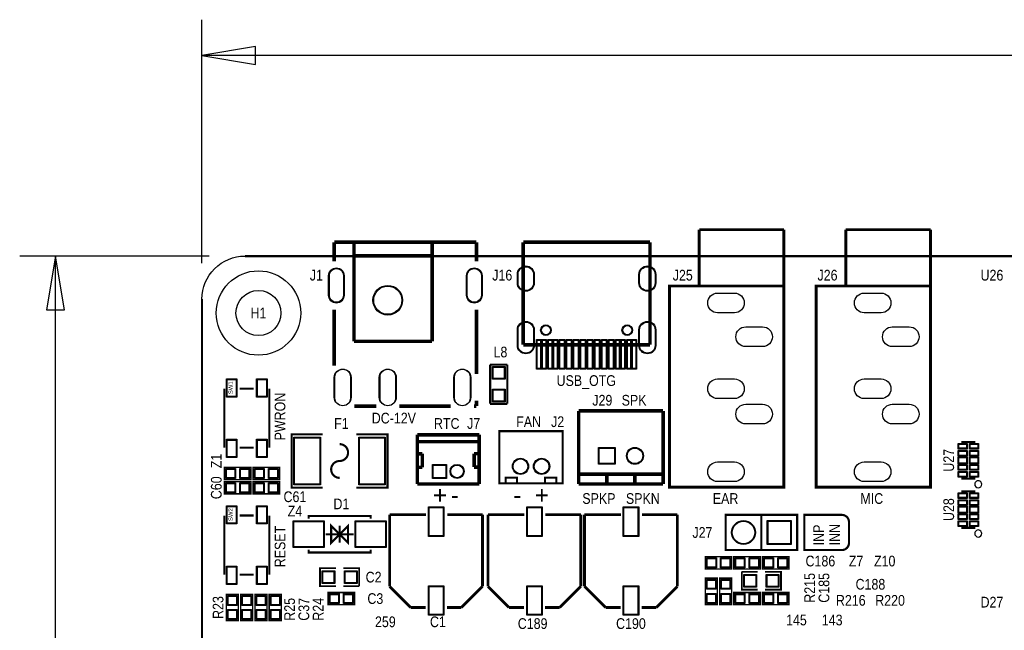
# Model space of a CAD drawing. Extents: x -13 to 137, y 0 to 99.
# Tile 3 of 14: x -13 to 57, y 55 to 99. Entities that reach past the tile are written whole.
import ezdxf
from ezdxf.enums import TextEntityAlignment as Align

# ---------------------------------------------------------------- set-up
doc = ezdxf.new("R2010")
doc.units = 0
for name, color, linetype in [('BG_DIMENSION', 132, 'CONTINUOUS'), ('BG_OUTLINE', 80, 'CONTINUOUS'), ('BG_SILKSCREEN_TOP', 40, 'CONTINUOUS'), ('PG_SILKSCREEN_TOP', 7, 'CONTINUOUS'), ('PIN_SOLDERMASK_TOP', 200, 'CONTINUOUS'), ('PIN_TOP', 92, 'CONTINUOUS'), ('RD_SILKSCREEN_TOP', 6, 'CONTINUOUS')]:
    doc.layers.add(name, color=color, linetype=linetype)

msp = doc.modelspace()

# ---------------------------------------------------------------- linework, layer by layer
at = {"layer": 'BG_DIMENSION'}
for points in [[(0, 81.491836), (0, 98.806)], [(3.81, 96.901), (0, 96.266), (3.81, 95.631), (3.81, 96.901)], [(61.18225, 96.266), (0, 96.266)], [(0.508, 81.999836), (-12.954, 81.999836)], [(-9.779, 78.189836), (-10.414, 81.999836), (-11.049, 78.189836), (-9.779, 78.189836)], [(-10.414, 49.58715), (-10.414, 81.999836)]]:
    msp.add_lwpolyline(points, dxfattribs=at)
at = {"layer": 'BG_OUTLINE'}
msp.add_lwpolyline([(3.048, 0, -0.414214), (0, 3.048), (0, 78.951836, -0.414214), (3.048, 81.999836), (133.951726, 81.999836, -0.414214), (136.999726, 78.951836), (136.999726, 3.048, -0.414214), (133.951726, 0)], format="xyb", close=True, dxfattribs=at)
at = {"layer": 'BG_OUTLINE', "const_width": 0.1524}
for points in [[(133.951726, 81.999836), (3.048, 81.999836)], [(0, 3.048), (0, 78.951836)]]:
    msp.add_lwpolyline(points, dxfattribs=at)
at = {"layer": 'BG_SILKSCREEN_TOP', "const_width": 0.1524}
msp.add_lwpolyline([(45.974, 61.615066), (45.974, 63.098934, 0.414214), (45.466, 63.606934), (42.799, 63.606934), (42.799, 61.107066), (45.466, 61.107066, 0.414214), (45.974, 61.615066)], format="xyb", dxfattribs=at)
at = {"layer": 'PG_SILKSCREEN_TOP'}
for points, const_width in [([(41.349422, 79.872078), (33.221422, 79.872078), (33.221422, 65.571878), (41.349422, 65.571878), (41.349422, 79.948278), (41.349422, 83.885278)], 0.199898), ([(35.329622, 83.885278), (35.329622, 79.948278)], 0.199898), ([(41.349422, 83.885278), (35.329622, 83.885278)], 0.199898), ([(51.76901, 79.872078), (43.64101, 79.872078), (43.64101, 65.571878), (51.76901, 65.571878), (51.76901, 79.948278), (51.76901, 83.885278)], 0.199898), ([(45.74921, 83.885278), (45.74921, 79.948278)], 0.199898), ([(51.76901, 83.885278), (45.74921, 83.885278)], 0.199898), ([(9.40054, 82.988912), (19.49958, 82.988912)], 0.254), ([(9.40054, 82.988912), (9.40054, 81.635092)], 0.254), ([(10.80008, 82.988912), (10.80008, 75.940412)], 0.254), ([(16.34998, 82.988912), (16.34998, 82.739992)], 0.254), ([(16.34998, 82.739992), (16.34998, 75.940412)], 0.254), ([(19.49958, 82.988912), (19.49958, 81.635092)], 0.254), ([(22.827742, 75.696572), (22.827742, 82.988912)], 0.24892), ([(22.827742, 82.988912), (31.829502, 82.988912)], 0.24892), ([(31.829502, 82.988912), (31.829502, 75.696572)], 0.24892), ([(10.80008, 82.016092), (16.34998, 82.016092)], 0.254), ([(9.40054, 78.193392), (9.40054, 74.203052)], 0.254), ([(19.49958, 78.193392), (19.49958, 73.611232)], 0.254), ([(10.80008, 75.940412), (16.34998, 75.940412)], 0.254), ([(31.829502, 75.696572), (22.827742, 75.696572)], 0.24892), ([(20.4724, 71.501), (20.4724, 74.2823)], 0.1524), ([(20.4724, 74.2823), (21.6916, 74.2823)], 0.1524), ([(21.6916, 74.2823), (21.6916, 71.501)], 0.1524), ([(1.582928, 72.577706), (1.582928, 68.377562)], 0.150114), ([(3.683, 72.577706), (2.682748, 72.577706)], 0.150114), ([(4.78282, 72.577706), (4.78282, 68.377562)], 0.150114), ([(10.81786, 71.340472), (12.37996, 71.340472)], 0.254), ([(14.01826, 71.340472), (17.68094, 71.340472)], 0.254), ([(19.31924, 71.340472), (19.49958, 71.340472)], 0.254), ([(19.49958, 71.718932), (19.49958, 71.340472)], 0.254), ([(21.6916, 71.501), (20.4724, 71.501)], 0.1524), ([(26.764996, 70.999858), (26.764996, 65.79997)], 0.254), ([(32.764984, 70.999858), (26.764996, 70.999858)], 0.254), ([(32.764984, 65.79997), (32.764984, 70.999858)], 0.254), ([(8.579104, 65.53708), (6.378956, 65.53708), (6.378956, 69.33692), (8.579104, 69.33692)], 0.150114), ([(10.978896, 69.33692), (13.179044, 69.33692), (13.179044, 65.53708), (10.978896, 65.53708)], 0.150114), ([(15.300198, 65.79997), (15.300198, 69.299836)], 0.254), ([(15.300198, 69.299836), (19.70024, 69.299836)], 0.254), ([(19.703034, 69.297804), (19.703034, 65.797938)], 0.254), ([(25.63114, 65.854326), (21.131276, 65.854326), (21.131276, 69.554344), (25.63114, 69.554344), (25.63114, 65.854326)], 0.150114), ([(15.300198, 68.810632), (19.70024, 68.810378)], 0.254), ([(53.957474, 68.787772), (54.957726, 68.787772)], 0.150114), ([(3.683, 68.377562), (2.682748, 68.377562)], 0.150114), ([(15.299182, 67.949572), (15.659862, 67.949572)], 0.254), ([(15.659862, 67.949572), (15.660116, 66.98996)], 0.254), ([(19.339814, 67.000374), (19.340068, 67.959986)], 0.254), ([(19.340068, 67.959986), (19.700748, 67.959986)], 0.254), ([(3.4798, 66.1162), (1.6002, 66.1162), (1.6002, 66.9798), (3.4798, 66.9798), (3.4798, 66.1162)], 0.1016), ([(3.6322, 66.9798), (5.5118, 66.9798), (5.5118, 66.1162), (3.6322, 66.1162), (3.6322, 66.9798)], 0.1016), ([(15.339822, 66.989452), (15.660116, 66.98996)], 0.254), ([(19.339814, 67.000374), (19.660108, 66.999866)], 0.254), ([(26.764996, 66.499994), (32.764984, 66.499994)], 0.254), ([(28.764992, 66.499994), (28.764992, 65.79997)], 0.254), ([(30.764988, 66.499994), (30.764988, 65.79997)], 0.254), ([(1.6002, 65.9638), (3.4798, 65.9638), (3.4798, 65.1002), (1.6002, 65.1002), (1.6002, 65.9638)], 0.1016), ([(5.5118, 65.1002), (3.6322, 65.1002), (3.6322, 65.9638), (5.5118, 65.9638), (5.5118, 65.1002)], 0.1016), ([(15.300198, 65.79997), (19.70024, 65.79997)], 0.254), ([(21.58111, 65.854326), (21.58111, 66.254122), (22.38121, 66.254122), (22.38121, 65.854326)], 0.150114), ([(25.181306, 65.854326), (25.181306, 66.254122), (24.381206, 66.254122), (24.381206, 65.854326)], 0.150114), ([(26.764996, 65.79997), (32.764984, 65.79997)], 0.254), ([(53.957474, 66.187828), (54.957726, 66.187828)], 0.150114), ([(53.957474, 65.282572), (54.957726, 65.282572)], 0.150114), ([(13.337032, 63.624968), (13.337032, 58.524902)], 0.199898), ([(15.9258, 63.624968), (13.337032, 63.624968)], 0.199898), ([(19.936968, 63.624968), (17.4244, 63.624968)], 0.199898), ([(19.936968, 58.524902), (19.936968, 63.624968)], 0.199898), ([(20.322032, 63.624968), (20.322032, 58.524902)], 0.199898), ([(22.9108, 63.624968), (20.322032, 63.624968)], 0.199898), ([(26.921968, 63.624968), (24.4094, 63.624968)], 0.199898), ([(26.921968, 58.524902), (26.921968, 63.624968)], 0.199898), ([(27.180032, 63.624968), (27.180032, 58.524902)], 0.199898), ([(29.7688, 63.624968), (27.180032, 63.624968)], 0.199898), ([(33.779968, 63.624968), (31.2674, 63.624968)], 0.199898), ([(33.779968, 58.524902), (33.779968, 63.624968)], 0.199898), ([(42.291, 61.107066), (37.211, 61.107066), (37.211, 63.606934), (42.291, 63.606934), (42.291, 61.107066)], 0.150114), ([(39.751, 61.107066), (39.751, 63.606934)], 0.150114), ([(1.582928, 63.560706), (1.582928, 59.360562)], 0.150114), ([(3.683, 63.560706), (2.682748, 63.560706)], 0.150114), ([(4.78282, 63.560706), (4.78282, 59.360562)], 0.150114), ([(7.579106, 63.330074), (7.579106, 63.529972), (11.978894, 63.529972), (11.978894, 63.330074)], 0.150114), ([(9.779, 62.23), (9.179052, 61.630052), (9.179052, 62.829948), (9.779, 62.23), (10.378948, 62.829948), (10.378948, 61.630052), (9.779, 62.23)], 0.150114), ([(8.779002, 62.23), (10.778998, 62.23)], 0.150114), ([(9.779, 61.630052), (9.779, 62.829948)], 0.150114), ([(53.957474, 62.682628), (54.957726, 62.682628)], 0.150114), ([(7.579106, 61.129926), (7.579106, 60.930028), (11.978894, 60.930028), (11.978894, 61.129926)], 0.150114), ([(35.7632, 60.6298), (37.6428, 60.6298), (37.6428, 59.7662), (35.7632, 59.7662), (35.7632, 60.6298)], 0.1016), ([(37.7952, 60.6298), (39.6748, 60.6298), (39.6748, 59.7662), (37.7952, 59.7662), (37.7952, 60.6298)], 0.1016), ([(41.7068, 59.7662), (39.8272, 59.7662), (39.8272, 60.6298), (41.7068, 60.6298), (41.7068, 59.7662)], 0.1016), ([(9.525, 58.547), (8.382, 58.547), (8.382, 59.817), (9.525, 59.817)], 0.127), ([(10.033, 59.817), (11.176, 59.817), (11.176, 58.547)], 0.127), ([(39.497, 58.293), (38.354, 58.293), (38.354, 59.563)], 0.127), ([(38.354, 59.563), (39.497, 59.563)], 0.127), ([(40.005, 59.563), (41.148, 59.563), (41.148, 58.293), (40.005, 58.293)], 0.127), ([(3.683, 59.360562), (2.682748, 59.360562)], 0.150114), ([(36.6268, 59.1058), (36.6268, 57.2262), (35.7632, 57.2262), (35.7632, 59.1058), (36.6268, 59.1058)], 0.1016), ([(36.7792, 57.2262), (36.7792, 59.1058), (37.6428, 59.1058), (37.6428, 57.2262), (36.7792, 57.2262)], 0.1016), ([(10.8458, 57.2262), (8.9662, 57.2262), (8.9662, 58.0898), (10.8458, 58.0898), (10.8458, 57.2262)], 0.1016), ([(11.176, 58.547), (10.033, 58.547)], 0.127), ([(13.337032, 58.524902), (14.836902, 57.025032)], 0.199898), ([(18.437098, 57.025032), (19.936968, 58.524902)], 0.199898), ([(20.322032, 58.524902), (21.821902, 57.025032)], 0.199898), ([(25.422098, 57.025032), (26.921968, 58.524902)], 0.199898), ([(27.180032, 58.524902), (28.679902, 57.025032)], 0.199898), ([(32.280098, 57.025032), (33.779968, 58.524902)], 0.199898), ([(37.7952, 58.0898), (39.6748, 58.0898), (39.6748, 57.2262), (37.7952, 57.2262), (37.7952, 58.0898)], 0.1016), ([(39.8272, 58.0898), (41.7068, 58.0898), (41.7068, 57.2262), (39.8272, 57.2262), (39.8272, 58.0898)], 0.1016), ([(1.7272, 56.0832), (1.7272, 57.9628), (2.5908, 57.9628), (2.5908, 56.0832), (1.7272, 56.0832)], 0.1016), ([(3.6068, 57.9628), (3.6068, 56.0832), (2.7432, 56.0832), (2.7432, 57.9628), (3.6068, 57.9628)], 0.1016), ([(3.7592, 56.0832), (3.7592, 57.9628), (4.6228, 57.9628), (4.6228, 56.0832), (3.7592, 56.0832)], 0.1016), ([(4.7752, 56.0832), (4.7752, 57.9628), (5.6388, 57.9628), (5.6388, 56.0832), (4.7752, 56.0832)], 0.1016), ([(14.836902, 57.025032), (15.9004, 57.025032)], 0.199898), ([(17.399, 57.025032), (18.437098, 57.025032)], 0.199898), ([(21.821902, 57.025032), (22.8854, 57.025032)], 0.199898), ([(24.384, 57.025032), (25.422098, 57.025032)], 0.199898), ([(28.679902, 57.025032), (29.7434, 57.025032)], 0.199898), ([(31.242, 57.025032), (32.280098, 57.025032)], 0.199898)]:
    msp.add_lwpolyline(points, dxfattribs=dict(at, const_width=const_width))
at = {"layer": 'PG_SILKSCREEN_TOP', "const_width": 0.150114}
for points in [[(9.779, 67.437, 1), (9.779, 68.636896)], [(9.779, 67.437, 1), (9.779, 66.237104)]]:
    msp.add_lwpolyline(points, format="xyb", dxfattribs=at)
at = {"layer": 'PG_SILKSCREEN_TOP'}
for points in [[(55.40756, 65.787778, 1), (54.90764, 65.787822, 1)], [(55.40756, 62.282578, 1), (54.90764, 62.282622, 1)]]:
    msp.add_lwpolyline(points, format="xyb", close=True, dxfattribs=at)
at = {"layer": 'PIN_SOLDERMASK_TOP'}
for points in [[(10.10031, 80.615282), (10.10031, 79.215742, -1), (9.00049, 79.215742), (9.00049, 80.615282, -1)], [(19.89963, 80.615282), (19.89963, 79.215742, -1), (18.79981, 79.215742), (18.79981, 80.615282, -1)], [(22.408134, 80.098011), (22.408134, 80.698213, -1), (23.60803, 80.698213), (23.60803, 80.098011, -1)], [(31.049214, 80.098011), (31.049214, 80.698213, -1), (32.24911, 80.698213), (32.24911, 80.098011, -1)], [(37.835332, 77.971904), (36.635436, 77.971904, -1), (36.635436, 79.371952), (37.835332, 79.371952, -1)], [(48.25492, 77.971904), (47.055024, 77.971904, -1), (47.055024, 79.371952), (48.25492, 79.371952, -1)], [(22.408134, 75.657075), (22.408134, 76.757149, -1), (23.60803, 76.757149), (23.60803, 75.657075, -1)], [(31.049214, 75.657075), (31.049214, 76.757149, -1), (32.24911, 76.757149), (32.24911, 75.657075, -1)], [(39.835328, 75.571858), (38.635432, 75.571858, -1), (38.635432, 76.971906), (39.835328, 76.971906, -1)], [(50.254916, 75.571858), (49.05502, 75.571858, -1), (49.05502, 76.971906), (50.254916, 76.971906, -1)], [(10.59942, 73.364852), (10.59942, 71.962772, -1), (9.40054, 71.962772), (9.40054, 73.364852, -1)], [(13.79982, 73.364852), (13.79982, 71.962772, -1), (12.60094, 71.962772), (12.60094, 73.364852, -1)], [(19.09826, 73.364852), (19.09826, 71.962772, -1), (17.89938, 71.962772), (17.89938, 73.364852, -1)], [(37.835332, 71.87184), (36.635436, 71.87184, -1), (36.635436, 73.271888), (37.835332, 73.271888, -1)], [(48.25492, 71.87184), (47.055024, 71.87184, -1), (47.055024, 73.271888), (48.25492, 73.271888, -1)], [(39.835328, 70.071996), (38.635432, 70.071996, -1), (38.635432, 71.472044), (39.835328, 71.472044, -1)], [(50.254916, 70.071996), (49.05502, 70.071996, -1), (49.05502, 71.472044), (50.254916, 71.472044, -1)], [(37.835332, 65.971928), (36.635436, 65.971928, -1), (36.635436, 67.371976), (37.835332, 67.371976, -1)], [(48.25492, 65.971928), (47.055024, 65.971928, -1), (47.055024, 67.371976), (48.25492, 67.371976, -1)]]:
    msp.add_lwpolyline(points, format="xyb", close=True, dxfattribs=at)
for points in [[(24.178387, 76.068428), (24.178387, 73.968356), (23.778337, 73.968356), (23.778337, 76.068428)], [(24.478107, 76.068428), (24.478107, 73.968356), (24.078057, 73.968356), (24.078057, 76.068428)], [(24.978487, 76.068428), (24.978487, 73.968356), (24.578437, 73.968356), (24.578437, 76.068428)], [(25.278207, 76.068428), (25.278207, 73.968356), (24.878157, 73.968356), (24.878157, 76.068428)], [(25.778587, 76.068428), (25.778587, 73.968356), (25.378537, 73.968356), (25.378537, 76.068428)], [(26.278967, 76.068428), (26.278967, 73.968356), (25.878917, 73.968356), (25.878917, 76.068428)], [(26.779347, 76.068428), (26.779347, 73.968356), (26.379297, 73.968356), (26.379297, 76.068428)], [(27.279727, 76.068428), (27.279727, 73.968356), (26.879677, 73.968356), (26.879677, 76.068428)], [(27.777567, 76.068428), (27.777567, 73.968356), (27.377517, 73.968356), (27.377517, 76.068428)], [(28.277947, 76.068428), (28.277947, 73.968356), (27.877897, 73.968356), (27.877897, 76.068428)], [(28.778327, 76.068428), (28.778327, 73.968356), (28.378277, 73.968356), (28.378277, 76.068428)], [(29.278707, 76.068428), (29.278707, 73.968356), (28.878657, 73.968356), (28.878657, 76.068428)], [(29.779087, 76.068428), (29.779087, 73.968356), (29.379037, 73.968356), (29.379037, 76.068428)], [(30.078807, 76.068428), (30.078807, 73.968356), (29.678757, 73.968356), (29.678757, 76.068428)], [(30.579187, 76.068428), (30.579187, 73.968356), (30.179137, 73.968356), (30.179137, 76.068428)], [(30.878907, 76.068428), (30.878907, 73.968356), (30.478857, 73.968356), (30.478857, 76.068428)], [(20.632039, 74.148061), (21.531961, 74.148061), (21.531961, 73.248139), (20.632039, 73.248139)], [(1.732915, 73.27773), (2.482977, 73.27773), (2.482977, 71.977758), (1.732915, 71.977758)], [(3.882771, 73.27773), (4.632833, 73.27773), (4.632833, 71.977758), (3.882771, 71.977758)], [(20.632039, 72.547861), (21.531961, 72.547861), (21.531961, 71.647939), (20.632039, 71.647939)], [(1.732915, 68.97751), (2.482977, 68.97751), (2.482977, 67.677538), (1.732915, 67.677538)], [(3.882771, 68.97751), (4.632833, 68.97751), (4.632833, 67.677538), (3.882771, 67.677538)], [(6.533896, 65.736978), (6.533896, 69.137022), (8.414004, 69.137022), (8.414004, 65.736978)], [(11.143996, 65.736978), (11.143996, 69.137022), (13.024104, 69.137022), (13.024104, 65.736978)], [(54.382543, 68.287773), (53.732557, 68.287773), (53.732557, 68.687823), (54.382543, 68.687823)], [(55.182643, 68.287773), (54.532657, 68.287773), (54.532657, 68.687823), (55.182643, 68.687823)], [(28.165044, 67.200018), (28.165044, 68.399914), (29.36494, 68.399914), (29.36494, 67.200018)], [(54.382543, 67.787901), (53.732557, 67.787901), (53.732557, 68.187951), (54.382543, 68.187951)], [(55.182643, 67.787901), (54.532657, 67.787901), (54.532657, 68.187951), (55.182643, 68.187951)], [(16.374872, 66.199766), (16.374872, 67.199764), (17.37487, 67.199764), (17.37487, 66.199766)], [(54.382543, 67.237737), (53.732557, 67.237737), (53.732557, 67.737863), (54.382543, 67.737863)], [(54.382543, 66.787649), (53.732557, 66.787649), (53.732557, 67.187699), (54.382543, 67.187699)], [(55.182643, 67.237737), (54.532657, 67.237737), (54.532657, 67.737863), (55.182643, 67.737863)], [(55.182643, 66.787649), (54.532657, 66.787649), (54.532657, 67.187699), (55.182643, 67.187699)], [(2.390648, 66.89852), (2.390648, 66.19748), (1.689608, 66.19748), (1.689608, 66.89852)], [(3.390392, 66.89852), (3.390392, 66.19748), (2.689352, 66.19748), (2.689352, 66.89852)], [(3.721608, 66.19748), (3.721608, 66.89852), (4.422648, 66.89852), (4.422648, 66.19748)], [(4.721352, 66.19748), (4.721352, 66.89852), (5.422392, 66.89852), (5.422392, 66.19748)], [(54.382543, 66.287777), (53.732557, 66.287777), (53.732557, 66.687827), (54.382543, 66.687827)], [(55.182643, 66.287777), (54.532657, 66.287777), (54.532657, 66.687827), (55.182643, 66.687827)], [(1.689608, 65.18148), (1.689608, 65.88252), (2.390648, 65.88252), (2.390648, 65.18148)], [(2.689352, 65.18148), (2.689352, 65.88252), (3.390392, 65.88252), (3.390392, 65.18148)], [(4.422648, 65.88252), (4.422648, 65.18148), (3.721608, 65.18148), (3.721608, 65.88252)], [(5.422392, 65.88252), (5.422392, 65.18148), (4.721352, 65.18148), (4.721352, 65.88252)], [(54.382543, 64.782573), (53.732557, 64.782573), (53.732557, 65.182623), (54.382543, 65.182623)], [(55.182643, 64.782573), (54.532657, 64.782573), (54.532657, 65.182623), (55.182643, 65.182623)], [(54.382543, 64.282701), (53.732557, 64.282701), (53.732557, 64.682751), (54.382543, 64.682751)], [(55.182643, 64.282701), (54.532657, 64.282701), (54.532657, 64.682751), (55.182643, 64.682751)], [(1.732915, 64.26073), (2.482977, 64.26073), (2.482977, 62.960758), (1.732915, 62.960758)], [(3.882771, 64.26073), (4.632833, 64.26073), (4.632833, 62.960758), (3.882771, 62.960758)], [(17.18691, 64.175386), (17.18691, 62.074806), (16.08709, 62.074806), (16.08709, 64.175386)], [(24.17191, 64.175386), (24.17191, 62.074806), (23.07209, 62.074806), (23.07209, 64.175386)], [(31.02991, 64.175386), (31.02991, 62.074806), (29.93009, 62.074806), (29.93009, 64.175386)], [(54.382543, 63.732537), (53.732557, 63.732537), (53.732557, 64.232663), (54.382543, 64.232663)], [(54.382543, 63.282449), (53.732557, 63.282449), (53.732557, 63.682499), (54.382543, 63.682499)], [(55.182643, 63.732537), (54.532657, 63.732537), (54.532657, 64.232663), (55.182643, 64.232663)], [(55.182643, 63.282449), (54.532657, 63.282449), (54.532657, 63.682499), (55.182643, 63.682499)], [(6.479032, 61.28004), (6.479032, 63.17996), (8.678926, 63.17996), (8.678926, 61.28004)], [(10.87882, 61.28004), (10.87882, 63.17996), (13.078714, 63.17996), (13.078714, 61.28004)], [(41.871011, 63.207011), (41.871011, 61.506989), (40.170989, 61.506989), (40.170989, 63.207011)], [(54.382543, 62.782577), (53.732557, 62.782577), (53.732557, 63.182627), (54.382543, 63.182627)], [(55.182643, 62.782577), (54.532657, 62.782577), (54.532657, 63.182627), (55.182643, 63.182627)], [(35.852608, 59.84748), (35.852608, 60.54852), (36.553648, 60.54852), (36.553648, 59.84748)], [(36.852352, 59.84748), (36.852352, 60.54852), (37.553392, 60.54852), (37.553392, 59.84748)], [(37.884608, 59.84748), (37.884608, 60.54852), (38.585648, 60.54852), (38.585648, 59.84748)], [(38.884352, 59.84748), (38.884352, 60.54852), (39.585392, 60.54852), (39.585392, 59.84748)], [(40.617648, 60.54852), (40.617648, 59.84748), (39.916608, 59.84748), (39.916608, 60.54852)], [(41.617392, 60.54852), (41.617392, 59.84748), (40.916352, 59.84748), (40.916352, 60.54852)], [(1.732915, 59.96051), (2.482977, 59.96051), (2.482977, 58.660538), (1.732915, 58.660538)], [(3.882771, 59.96051), (4.632833, 59.96051), (4.632833, 58.660538), (3.882771, 58.660538)], [(9.428861, 59.631961), (9.428861, 58.732039), (8.528939, 58.732039), (8.528939, 59.631961)], [(11.029061, 59.631961), (11.029061, 58.732039), (10.129139, 58.732039), (10.129139, 59.631961)], [(35.84448, 59.016392), (36.54552, 59.016392), (36.54552, 58.315352), (35.84448, 58.315352)], [(37.56152, 58.315352), (36.86048, 58.315352), (36.86048, 59.016392), (37.56152, 59.016392)], [(38.500812, 58.477912), (38.500812, 59.377834), (39.400734, 59.377834), (39.400734, 58.477912)], [(40.101012, 58.477912), (40.101012, 59.377834), (41.000934, 59.377834), (41.000934, 58.477912)], [(17.18691, 58.575194), (17.18691, 56.474614), (16.08709, 56.474614), (16.08709, 58.575194)], [(24.17191, 58.575194), (24.17191, 56.474614), (23.07209, 56.474614), (23.07209, 58.575194)], [(31.02991, 58.575194), (31.02991, 56.474614), (29.93009, 56.474614), (29.93009, 58.575194)], [(2.50952, 57.172352), (1.80848, 57.172352), (1.80848, 57.873392), (2.50952, 57.873392)], [(2.82448, 57.873392), (3.52552, 57.873392), (3.52552, 57.172352), (2.82448, 57.172352)], [(4.54152, 57.172352), (3.84048, 57.172352), (3.84048, 57.873392), (4.54152, 57.873392)], [(5.55752, 57.172352), (4.85648, 57.172352), (4.85648, 57.873392), (5.55752, 57.873392)], [(9.756648, 58.00852), (9.756648, 57.30748), (9.055608, 57.30748), (9.055608, 58.00852)], [(10.756392, 58.00852), (10.756392, 57.30748), (10.055352, 57.30748), (10.055352, 58.00852)], [(35.84448, 58.016648), (36.54552, 58.016648), (36.54552, 57.315608), (35.84448, 57.315608)], [(37.56152, 57.315608), (36.86048, 57.315608), (36.86048, 58.016648), (37.56152, 58.016648)], [(37.884608, 57.30748), (37.884608, 58.00852), (38.585648, 58.00852), (38.585648, 57.30748)], [(38.884352, 57.30748), (38.884352, 58.00852), (39.585392, 58.00852), (39.585392, 57.30748)], [(39.916608, 57.30748), (39.916608, 58.00852), (40.617648, 58.00852), (40.617648, 57.30748)], [(40.916352, 57.30748), (40.916352, 58.00852), (41.617392, 58.00852), (41.617392, 57.30748)], [(2.50952, 56.172608), (1.80848, 56.172608), (1.80848, 56.873648), (2.50952, 56.873648)], [(2.82448, 56.873648), (3.52552, 56.873648), (3.52552, 56.172608), (2.82448, 56.172608)], [(4.54152, 56.172608), (3.84048, 56.172608), (3.84048, 56.873648), (4.54152, 56.873648)], [(5.55752, 56.172608), (4.85648, 56.172608), (4.85648, 56.873648), (5.55752, 56.873648)]]:
    msp.add_lwpolyline(points, close=True, dxfattribs=at)
for centre, radius in [((4.0132, 77.956664), 2.999994), ((13.20038, 78.863952), 1.05029), ((24.438102, 76.737972), 0.375031), ((30.219142, 76.737972), 0.375031), ((30.764988, 67.799966), 0.599948), ((18.125186, 66.699892), 0.499999), ((22.631146, 67.054222), 0.575056), ((24.13127, 67.054222), 0.575056), ((38.481, 62.357), 0.850011)]:
    msp.add_circle(centre, radius, dxfattribs=at)
at = {"layer": 'PIN_TOP'}
for points in [[(22.458045, 80.098138), (22.458045, 80.698086, -1), (23.558119, 80.698086), (23.558119, 80.098138, -1)], [(31.099125, 80.098138), (31.099125, 80.698086, -1), (32.199199, 80.698086), (32.199199, 80.098138, -1)], [(10.05078, 80.615282), (10.05078, 79.215742, -1), (9.05002, 79.215742), (9.05002, 80.615282, -1)], [(19.8501, 80.615282), (19.8501, 79.215742, -1), (18.84934, 79.215742), (18.84934, 80.615282, -1)], [(37.835332, 77.971904), (36.635436, 77.971904, -1), (36.635436, 79.371952), (37.835332, 79.371952, -1)], [(48.25492, 77.971904), (47.055024, 77.971904, -1), (47.055024, 79.371952), (48.25492, 79.371952, -1)], [(22.458045, 75.657202), (22.458045, 76.757022, -1), (23.558119, 76.757022), (23.558119, 75.657202, -1)], [(31.099125, 75.657202), (31.099125, 76.757022, -1), (32.199199, 76.757022), (32.199199, 75.657202, -1)], [(39.835328, 75.571858), (38.635432, 75.571858, -1), (38.635432, 76.971906), (39.835328, 76.971906, -1)], [(50.254916, 75.571858), (49.05502, 75.571858, -1), (49.05502, 76.971906), (50.254916, 76.971906, -1)], [(10.54989, 73.414382), (10.54989, 71.913242, -1), (9.45007, 71.913242), (9.45007, 73.414382, -1)], [(13.75029, 73.414382), (13.75029, 71.913242, -1), (12.65047, 71.913242), (12.65047, 73.414382, -1)], [(19.04873, 73.414382), (19.04873, 71.913242, -1), (17.94891, 71.913242), (17.94891, 73.414382, -1)], [(37.835332, 71.87184), (36.635436, 71.87184, -1), (36.635436, 73.271888), (37.835332, 73.271888, -1)], [(48.25492, 71.87184), (47.055024, 71.87184, -1), (47.055024, 73.271888), (48.25492, 73.271888, -1)], [(39.835328, 70.071996), (38.635432, 70.071996, -1), (38.635432, 71.472044), (39.835328, 71.472044, -1)], [(50.254916, 70.071996), (49.05502, 70.071996, -1), (49.05502, 71.472044), (50.254916, 71.472044, -1)], [(37.835332, 65.971928), (36.635436, 65.971928, -1), (36.635436, 67.371976), (37.835332, 67.371976, -1)], [(48.25492, 65.971928), (47.055024, 65.971928, -1), (47.055024, 67.371976), (48.25492, 67.371976, -1)]]:
    msp.add_lwpolyline(points, format="xyb", close=True, dxfattribs=at)
for points in [[(24.128349, 76.01839), (24.128349, 74.018394), (23.828375, 74.018394), (23.828375, 76.01839)], [(24.428069, 76.01839), (24.428069, 74.018394), (24.128095, 74.018394), (24.128095, 76.01839)], [(24.928449, 76.01839), (24.928449, 74.018394), (24.628475, 74.018394), (24.628475, 76.01839)], [(25.228169, 76.01839), (25.228169, 74.018394), (24.928195, 74.018394), (24.928195, 76.01839)], [(25.728549, 76.01839), (25.728549, 74.018394), (25.428575, 74.018394), (25.428575, 76.01839)], [(26.228929, 76.01839), (26.228929, 74.018394), (25.928955, 74.018394), (25.928955, 76.01839)], [(26.729309, 76.01839), (26.729309, 74.018394), (26.429335, 74.018394), (26.429335, 76.01839)], [(27.229689, 76.01839), (27.229689, 74.018394), (26.929715, 74.018394), (26.929715, 76.01839)], [(27.727529, 76.01839), (27.727529, 74.018394), (27.427555, 74.018394), (27.427555, 76.01839)], [(28.227909, 76.01839), (28.227909, 74.018394), (27.927935, 74.018394), (27.927935, 76.01839)], [(28.728289, 76.01839), (28.728289, 74.018394), (28.428315, 74.018394), (28.428315, 76.01839)], [(29.228669, 76.01839), (29.228669, 74.018394), (28.928695, 74.018394), (28.928695, 76.01839)], [(29.729049, 76.01839), (29.729049, 74.018394), (29.429075, 74.018394), (29.429075, 76.01839)], [(30.028769, 76.01839), (30.028769, 74.018394), (29.728795, 74.018394), (29.728795, 76.01839)], [(30.529149, 76.01839), (30.529149, 74.018394), (30.229175, 74.018394), (30.229175, 76.01839)], [(30.828869, 76.01839), (30.828869, 74.018394), (30.528895, 74.018394), (30.528895, 76.01839)], [(20.68195, 74.09815), (21.48205, 74.09815), (21.48205, 73.29805), (20.68195, 73.29805)], [(1.782953, 73.227692), (2.432939, 73.227692), (2.432939, 72.027796), (1.782953, 72.027796)], [(3.932809, 73.227692), (4.582795, 73.227692), (4.582795, 72.027796), (3.932809, 72.027796)], [(20.68195, 72.49795), (21.48205, 72.49795), (21.48205, 71.69785), (20.68195, 71.69785)], [(1.782953, 68.927472), (2.432939, 68.927472), (2.432939, 67.727576), (1.782953, 67.727576)], [(3.932809, 68.927472), (4.582795, 68.927472), (4.582795, 67.727576), (3.932809, 67.727576)], [(6.583934, 65.787016), (6.583934, 69.086984), (8.363966, 69.086984), (8.363966, 65.787016)], [(11.194034, 65.787016), (11.194034, 69.086984), (12.974066, 69.086984), (12.974066, 65.787016)], [(54.332505, 68.337811), (53.782595, 68.337811), (53.782595, 68.637785), (54.332505, 68.637785)], [(55.132605, 68.337811), (54.582695, 68.337811), (54.582695, 68.637785), (55.132605, 68.637785)], [(28.214828, 67.249802), (28.214828, 68.349876), (29.314902, 68.349876), (29.314902, 67.249802)], [(54.332505, 67.837939), (53.782595, 67.837939), (53.782595, 68.137913), (54.332505, 68.137913)], [(55.132605, 67.837939), (54.582695, 67.837939), (54.582695, 68.137913), (55.132605, 68.137913)], [(54.332505, 67.287775), (53.782595, 67.287775), (53.782595, 67.687825), (54.332505, 67.687825)], [(55.132605, 67.287775), (54.582695, 67.287775), (54.582695, 67.687825), (55.132605, 67.687825)], [(2.339848, 66.84772), (2.339848, 66.24828), (1.740408, 66.24828), (1.740408, 66.84772)], [(3.339592, 66.84772), (3.339592, 66.24828), (2.740152, 66.24828), (2.740152, 66.84772)], [(3.772408, 66.24828), (3.772408, 66.84772), (4.371848, 66.84772), (4.371848, 66.24828)], [(4.772152, 66.24828), (4.772152, 66.84772), (5.371592, 66.84772), (5.371592, 66.24828)], [(16.42491, 66.249804), (16.42491, 67.149726), (17.324832, 67.149726), (17.324832, 66.249804)], [(54.332505, 66.837687), (53.782595, 66.837687), (53.782595, 67.137661), (54.332505, 67.137661)], [(54.332505, 66.337815), (53.782595, 66.337815), (53.782595, 66.637789), (54.332505, 66.637789)], [(55.132605, 66.837687), (54.582695, 66.837687), (54.582695, 67.137661), (55.132605, 67.137661)], [(55.132605, 66.337815), (54.582695, 66.337815), (54.582695, 66.637789), (55.132605, 66.637789)], [(1.740408, 65.23228), (1.740408, 65.83172), (2.339848, 65.83172), (2.339848, 65.23228)], [(2.740152, 65.23228), (2.740152, 65.83172), (3.339592, 65.83172), (3.339592, 65.23228)], [(4.371848, 65.83172), (4.371848, 65.23228), (3.772408, 65.23228), (3.772408, 65.83172)], [(5.371592, 65.83172), (5.371592, 65.23228), (4.772152, 65.23228), (4.772152, 65.83172)], [(54.332505, 64.832611), (53.782595, 64.832611), (53.782595, 65.132585), (54.332505, 65.132585)], [(55.132605, 64.832611), (54.582695, 64.832611), (54.582695, 65.132585), (55.132605, 65.132585)], [(54.332505, 64.332739), (53.782595, 64.332739), (53.782595, 64.632713), (54.332505, 64.632713)], [(55.132605, 64.332739), (54.582695, 64.332739), (54.582695, 64.632713), (55.132605, 64.632713)], [(1.782953, 64.210692), (2.432939, 64.210692), (2.432939, 63.010796), (1.782953, 63.010796)], [(3.932809, 64.210692), (4.582795, 64.210692), (4.582795, 63.010796), (3.932809, 63.010796)], [(17.13738, 64.124586), (17.13738, 62.125606), (16.13662, 62.125606), (16.13662, 64.124586)], [(24.12238, 64.124586), (24.12238, 62.125606), (23.12162, 62.125606), (23.12162, 64.124586)], [(30.98038, 64.124586), (30.98038, 62.125606), (29.97962, 62.125606), (29.97962, 64.124586)], [(54.332505, 63.782575), (53.782595, 63.782575), (53.782595, 64.182625), (54.332505, 64.182625)], [(55.132605, 63.782575), (54.582695, 63.782575), (54.582695, 64.182625), (55.132605, 64.182625)], [(6.52907, 61.329824), (6.52907, 63.129922), (8.629142, 63.129922), (8.629142, 61.329824)], [(10.928858, 61.329824), (10.928858, 63.129922), (13.02893, 63.129922), (13.02893, 61.329824)], [(41.820973, 63.156973), (41.820973, 61.557027), (40.221027, 61.557027), (40.221027, 63.156973)], [(54.332505, 63.332487), (53.782595, 63.332487), (53.782595, 63.632461), (54.332505, 63.632461)], [(54.332505, 62.832615), (53.782595, 62.832615), (53.782595, 63.132589), (54.332505, 63.132589)], [(55.132605, 63.332487), (54.582695, 63.332487), (54.582695, 63.632461), (55.132605, 63.632461)], [(55.132605, 62.832615), (54.582695, 62.832615), (54.582695, 63.132589), (55.132605, 63.132589)], [(35.903408, 59.89828), (35.903408, 60.49772), (36.502848, 60.49772), (36.502848, 59.89828)], [(36.903152, 59.89828), (36.903152, 60.49772), (37.502592, 60.49772), (37.502592, 59.89828)], [(37.935408, 59.89828), (37.935408, 60.49772), (38.534848, 60.49772), (38.534848, 59.89828)], [(38.935152, 59.89828), (38.935152, 60.49772), (39.534592, 60.49772), (39.534592, 59.89828)], [(40.566848, 60.49772), (40.566848, 59.89828), (39.967408, 59.89828), (39.967408, 60.49772)], [(41.566592, 60.49772), (41.566592, 59.89828), (40.967152, 59.89828), (40.967152, 60.49772)], [(1.782953, 59.910472), (2.432939, 59.910472), (2.432939, 58.710576), (1.782953, 58.710576)], [(3.932809, 59.910472), (4.582795, 59.910472), (4.582795, 58.710576), (3.932809, 58.710576)], [(9.37895, 59.58205), (9.37895, 58.78195), (8.57885, 58.78195), (8.57885, 59.58205)], [(10.97915, 59.58205), (10.97915, 58.78195), (10.17905, 58.78195), (10.17905, 59.58205)], [(35.89528, 58.965592), (36.49472, 58.965592), (36.49472, 58.366152), (35.89528, 58.366152)], [(37.51072, 58.366152), (36.91128, 58.366152), (36.91128, 58.965592), (37.51072, 58.965592)], [(38.55085, 58.52795), (38.55085, 59.32805), (39.35095, 59.32805), (39.35095, 58.52795)], [(40.15105, 58.52795), (40.15105, 59.32805), (40.95115, 59.32805), (40.95115, 58.52795)], [(17.13738, 58.524394), (17.13738, 56.525414), (16.13662, 56.525414), (16.13662, 58.524394)], [(24.12238, 58.524394), (24.12238, 56.525414), (23.12162, 56.525414), (23.12162, 58.524394)], [(30.98038, 58.524394), (30.98038, 56.525414), (29.97962, 56.525414), (29.97962, 58.524394)], [(2.45872, 57.223152), (1.85928, 57.223152), (1.85928, 57.822592), (2.45872, 57.822592)], [(2.87528, 57.822592), (3.47472, 57.822592), (3.47472, 57.223152), (2.87528, 57.223152)], [(4.49072, 57.223152), (3.89128, 57.223152), (3.89128, 57.822592), (4.49072, 57.822592)], [(5.50672, 57.223152), (4.90728, 57.223152), (4.90728, 57.822592), (5.50672, 57.822592)], [(9.705848, 57.95772), (9.705848, 57.35828), (9.106408, 57.35828), (9.106408, 57.95772)], [(10.705592, 57.95772), (10.705592, 57.35828), (10.106152, 57.35828), (10.106152, 57.95772)], [(35.89528, 57.965848), (36.49472, 57.965848), (36.49472, 57.366408), (35.89528, 57.366408)], [(37.51072, 57.366408), (36.91128, 57.366408), (36.91128, 57.965848), (37.51072, 57.965848)], [(37.935408, 57.35828), (37.935408, 57.95772), (38.534848, 57.95772), (38.534848, 57.35828)], [(38.935152, 57.35828), (38.935152, 57.95772), (39.534592, 57.95772), (39.534592, 57.35828)], [(39.967408, 57.35828), (39.967408, 57.95772), (40.566848, 57.95772), (40.566848, 57.35828)], [(40.967152, 57.35828), (40.967152, 57.95772), (41.566592, 57.95772), (41.566592, 57.35828)], [(2.45872, 56.223408), (1.85928, 56.223408), (1.85928, 56.822848), (2.45872, 56.822848)], [(2.87528, 56.822848), (3.47472, 56.822848), (3.47472, 56.223408), (2.87528, 56.223408)], [(4.49072, 56.223408), (3.89128, 56.223408), (3.89128, 56.822848), (4.49072, 56.822848)], [(5.50672, 56.223408), (4.90728, 56.223408), (4.90728, 56.822848), (5.50672, 56.822848)]]:
    msp.add_lwpolyline(points, close=True, dxfattribs=at)
for centre, radius in [((13.20038, 78.863952), 0.99949), ((4.0132, 77.956664), 1.599946), ((24.438102, 76.737972), 0.324993), ((30.219142, 76.737972), 0.324993), ((30.764988, 67.799966), 0.550037), ((22.631146, 67.054222), 0.525018), ((24.13127, 67.054222), 0.525018), ((18.125186, 66.699892), 0.449961), ((38.481, 62.357), 0.799973)]:
    msp.add_circle(centre, radius, dxfattribs=at)

# ---------------------------------------------------------------- texts
at = {"layer": 'BG_SILKSCREEN_TOP'}
for s, height, width, p in [('USB_OTG', 0.762, 0.866667, (25.1968, 72.771)), ('SPK', 0.762, 0.866667, (29.8196, 71.374)), ('DC-12V', 0.762, 0.866667, (12.065, 70.104)), ('RTC', 0.762, 0.866667, (16.4846, 69.723)), ('FAN', 0.762, 0.866667, (22.3266, 69.85)), ('+', 1.27, 1.02, (16.4084, 64.389)), ('+', 1.27, 1.02, (23.6474, 64.389)), ('SPKP', 0.762, 0.866667, (27.0256, 64.389)), ('SPKN', 0.762, 0.866667, (30.1244, 64.389)), ('EAR', 0.762, 0.866667, (36.2966, 64.389)), ('MIC', 0.762, 0.866667, (46.7868, 64.389)), ('-', 1.27, 1.02, (17.6784, 64.389)), ('-', 1.27, 1.02, (22.1234, 64.389))]:
    msp.add_text(s, height=height, dxfattribs=dict(at, width=width)).set_placement(p)
at = {"layer": 'BG_SILKSCREEN_TOP', "width": 0.866667}
for s, p in [('PWRON', (5.92582, 68.902834)), ('RESET', (5.92582, 59.885834)), ('INP', (44.196, 61.4426)), ('INN', (45.339, 61.4426))]:
    msp.add_text(s, height=0.762, rotation=90, dxfattribs=at).set_placement(p)
at = {"layer": 'PG_SILKSCREEN_TOP', "width": 0.866667}
for s, p in [('259', (12.2936, 55.626)), ('145', (41.5036, 55.753)), ('143', (44.0436, 55.753))]:
    msp.add_text(s, height=0.762, dxfattribs=at).set_placement(p)
at = {"layer": 'RD_SILKSCREEN_TOP', "width": 0.866667}
for s, p in [('J1', (8.128, 80.264)), ('J16', (21.336, 80.264)), ('J25', (34.163, 80.264)), ('J26', (44.45, 80.264)), ('U26', (56.134, 80.264)), ('H1', (4.0132, 77.575664)), ('L8', (21.209, 74.803)), ('J29', (28.448, 71.374)), ('F1', (9.906, 69.723)), ('J7', (19.304, 69.723)), ('J2', (25.273, 69.85)), ('C61', (6.604, 64.516)), ('D1', (9.906, 64.008)), ('Z4', (6.604, 63.5)), ('J27', (35.56, 61.976)), ('C186', (43.942, 59.944)), ('Z7', (46.482, 59.944)), ('Z10', (48.514, 59.944)), ('C2', (12.192, 58.801)), ('C188', (47.498, 58.293)), ('C3', (12.319, 57.277)), ('R216', (46.101, 57.15)), ('R220', (48.895, 57.15)), ('D27', (56.134, 57.023)), ('C1', (16.764, 55.626)), ('C189', (23.495, 55.499)), ('C190', (30.48, 55.499))]:
    msp.add_text(s, height=0.762, dxfattribs=at).set_placement(p, align=Align.CENTER)
at = {"layer": 'RD_SILKSCREEN_TOP'}
for s, p in [('SW1', (2.1844, 72.644)), ('SW2', (2.1844, 63.627))]:
    msp.add_text(s, height=0.3048, rotation=90, dxfattribs=at).set_placement(p, align=Align.CENTER)
at = {"layer": 'RD_SILKSCREEN_TOP', "width": 0.866667}
for s, p in [('Z1', (1.397, 67.437)), ('U27', (53.4416, 67.487546)), ('C60', (1.397, 65.532)), ('U28', (53.4416, 63.982346)), ('R215', (43.561, 58.419746)), ('C185', (44.577, 58.42)), ('R23', (1.524, 57.023)), ('R25', (6.604, 56.895746)), ('C37', (7.62, 56.895746)), ('R24', (8.636, 56.895746))]:
    msp.add_text(s, height=0.762, rotation=90, dxfattribs=at).set_placement(p, align=Align.CENTER)

doc.saveas('drawing.dxf')
